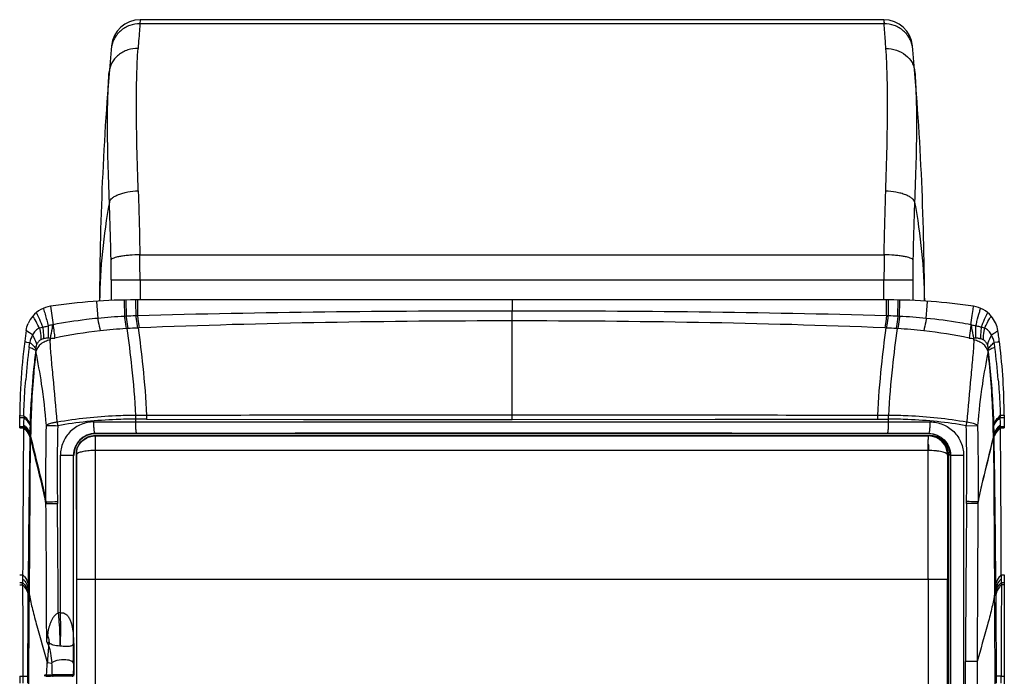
# Model space of a CAD drawing. Header units: millimetres. Extents: x 590 to 930, y -206 to 733.
# Tile 4 of 4: x 590 to 930, y 506 to 733. Entities that reach past the tile are written whole.
import ezdxf

# ---------------------------------------------------------------- set-up
doc = ezdxf.new("R2010")
doc.units = ezdxf.units.MM
doc.header["$LTSCALE"] = 30.734
doc.layers.get('0').update_dxf_attribs({"linetype": 'CONTINUOUS'})

msp = doc.modelspace()

# ---------------------------------------------------------------- linework, layer by layer
at = {"color": 9, "linetype": 'Continuous'}
for p, q in [((631.94, 732.89), (631.84, 731.5)), ((888.85, 731.5), (631.84, 731.5)), ((631.94, 732.89), (631.93, 732.74)), ((888.75, 732.89), (888.85, 731.5)), ((888.8, 732.27), (888.85, 731.5)), ((631.79, 651.62), (888.9, 651.62)), ((621.9, 642.98), (621.9, 635.84)), ((621.9, 642.98), (898.79, 642.98)), ((631.85, 642.98), (631.85, 636.03)), ((888.84, 636.03), (888.84, 642.98)), ((898.79, 642.98), (898.79, 635.84)), ((616.82, 635.5), (617.22, 629.65)), ((626.35, 635.92), (626.46, 630.34)), ((626.92, 635.93), (627.01, 630.37)), ((630.34, 636.03), (630.34, 635.19)), ((630.34, 635.19), (630.35, 630.5)), ((630.97, 636.03), (630.97, 635.22)), ((630.97, 635.22), (630.97, 630.52)), ((760.35, 636.02), (760.35, 632.19)), ((889.72, 635.22), (889.72, 636.03)), ((889.72, 633.35), (889.72, 635.22)), ((889.72, 630.52), (889.72, 633.35)), ((890.35, 634.5), (890.35, 636.03)), ((890.35, 630.5), (890.35, 634.5)), ((893.68, 630.37), (893.77, 635.93)), ((894.23, 630.34), (894.34, 635.92)), ((903.47, 629.65), (903.77, 634.01)), ((903.77, 634.01), (903.87, 635.5)), ((627.01, 630.37), (626.46, 630.34)), ((630.98, 630.52), (630.35, 630.5)), ((760.35, 628.76), (760.35, 632.19)), ((890.34, 630.5), (889.71, 630.52)), ((894.23, 630.34), (893.68, 630.37)), ((597.18, 626.29), (596.93, 626.75)), ((597.96, 627.29), (598.26, 626.6)), ((627.64, 626.15), (627.09, 626.12)), ((631.57, 626.34), (630.94, 626.31)), ((760.35, 594.74), (760.35, 628.76)), ((889.75, 626.31), (889.12, 626.34)), ((893.6, 626.12), (893.05, 626.15)), ((922.43, 626.6), (922.73, 627.29)), ((923.51, 626.29), (923.76, 626.74)), ((592.67, 621.44), (593.77, 621.29)), ((928.02, 621.44), (926.92, 621.3)), ((595.82, 618.51), (595.89, 618.18)), ((924.8, 618.18), (924.87, 618.5)), ((590.33, 596.02), (591.69, 596.01)), ((590.35, 595.43), (591.67, 595.43)), ((591.69, 596.01), (591.67, 595.43)), ((634.14, 596.11), (630.31, 596.1)), ((890.38, 596.1), (886.55, 596.11)), ((930.36, 596.02), (929, 596.03)), ((929, 596.03), (929.02, 595.43)), ((929.02, 595.43), (930.35, 595.43)), ((590.35, 592.33), (591.61, 592.33)), ((590.35, 591.95), (591.6, 591.95)), ((591.61, 592.33), (591.6, 591.95)), ((591.6, 591.95), (591.6, 591.75)), ((591.62, 592.84), (591.61, 592.33)), ((630.35, 593.87), (630.35, 594.82)), ((634.12, 594.8), (630.35, 594.82)), ((630.35, 593.91), (760.35, 593.91)), ((634.12, 594.8), (688.33, 594.74)), ((688.33, 594.74), (760.35, 594.73)), ((760.35, 594.74), (830.55, 594.76)), ((830.55, 594.76), (832.35, 594.76)), ((832.35, 594.76), (886.57, 594.81)), ((886.57, 594.81), (890.34, 594.82)), ((890.34, 594.82), (890.34, 593.87)), ((917.27, 592.56), (921.17, 592.67)), ((929.08, 592.33), (929.07, 592.84)), ((929.08, 592.33), (930.35, 592.33)), ((929.09, 591.95), (929.08, 592.33)), ((929.09, 591.95), (930.35, 591.95)), ((929.09, 591.76), (929.09, 591.95)), ((590.35, 591.76), (590.81, 591.76)), ((590.81, 591.76), (591.6, 591.76)), ((593.63, 533.99), (594.06, 588.79)), ((593.81, 589.83), (593.8, 589.25)), ((593.8, 589.25), (593.8, 588.81)), ((616.44, 589.77), (616.36, 589.86)), ((616.46, 589.19), (616.46, 589.04)), ((616.46, 406.02), (616.46, 589.04)), ((904.14, 589.04), (904.5, 589.19)), ((904.33, 589.86), (904.25, 589.77)), ((926.63, 588.79), (927.06, 533.99)), ((926.89, 589.25), (926.88, 589.83)), ((926.89, 588.81), (926.89, 589.25)), ((929.09, 591.76), (930.35, 591.76)), ((604.37, 527.87), (604.37, 582.35)), ((604.37, 582.35), (608.87, 582.35)), ((904.14, 583.98), (616.46, 583.98)), ((911.2, 582.5), (910.84, 582.34)), ((911.82, 582.35), (916.32, 582.35)), ((916.32, 582.35), (916.32, 229.77)), ((590.28, 541.04), (591.31, 541.04)), ((591.31, 541.04), (591.3, 539.63)), ((929.39, 539.63), (929.38, 541.04)), ((929.38, 541.04), (930.41, 541.04)), ((590.29, 538.31), (591.3, 538.31)), ((590.29, 537.57), (590.64, 537.57)), ((590.64, 537.57), (591.3, 537.57)), ((591.3, 539.63), (591.3, 538.31)), ((591.3, 537.56), (591.3, 538.31)), ((593.19, 537.86), (593.17, 536.44)), ((609.97, 539.55), (910.76, 539.55)), ((904.06, 539.69), (904.06, 416)), ((910.76, 405.45), (910.76, 539.55)), ((927.51, 537.86), (927.52, 536.44)), ((929.39, 538.31), (929.39, 539.63)), ((929.39, 538.31), (930.41, 538.31)), ((929.39, 538.31), (929.39, 537.56)), ((930.05, 537.57), (929.39, 537.57)), ((930.4, 537.57), (930.05, 537.57)), ((593.16, 535.08), (593.15, 534.33)), ((593.16, 535.09), (593.17, 536.44)), ((927.54, 534.34), (927.53, 535.08)), ((608.87, 517.32), (608.87, 517.48)), ((608.85, 516.4), (608.85, 516.53)), ((599.84, 510.66), (601.39, 510.49)), ((916.98, 478.26), (916.99, 511.04)), ((921.05, 511.02), (917, 511.04)), ((590.31, 506.02), (591.33, 506.02)), ((591.33, 506.02), (591.33, 503.58)), ((593, 505.95), (593, 503.54)), ((598.95, 505.99), (598.95, 506.39)), ((598.95, 506.39), (599.56, 506.39)), ((599.36, 506.39), (601.42, 506.4)), ((601.8, 505.99), (600.98, 505.99)), ((601.42, 506.4), (601.57, 506.41)), ((602.06, 506), (601.96, 506)), ((608.4, 505.99), (608.21, 506)), ((608.8, 506.39), (608.89, 506.39)), ((927.69, 503.54), (927.69, 505.99)), ((929.36, 503.58), (929.36, 506.02)), ((929.36, 506.02), (930.35, 506.02))]:
    msp.add_line(p, q, dxfattribs=at)
at = {"color": 7, "linetype": 'Continuous'}
for p, q in [((888.75, 732.89), (631.94, 732.89)), ((890.35, 636.02), (630.35, 636.02)), ((590.35, 591.76), (590.35, 596.16)), ((930.35, 596.16), (930.35, 591.76)), ((616.46, 589.19), (904.5, 589.19)), ((616.46, 589.04), (904.14, 589.04)), ((904.14, 589.04), (904.14, 587.77)), ((609.9, 583.82), (609.9, 505.89)), ((609.95, 583.91), (610.1, 584.43)), ((911.2, 405.45), (911.2, 582.5)), ((930.35, 541.04), (930.35, 491.97)), ((609.97, 406.03), (609.97, 539.55)), ((590.35, 506.02), (590.35, 503.58))]:
    msp.add_line(p, q, dxfattribs=at)
at = {"color": 6, "linetype": 'Continuous'}
for p, q in [((600.89, 633.84), (601.13, 632.25)), ((919.32, 630.61), (919.64, 632.77)), ((919.64, 632.77), (919.8, 633.84)), ((601.13, 632.25), (601.37, 630.61)), ((601.37, 630.61), (601.84, 627.46)), ((918.85, 627.46), (919.32, 630.61)), ((615.91, 593.86), (630.35, 593.87)), ((760.35, 593.91), (890.34, 593.91)), ((890.34, 593.87), (904.78, 593.86)), ((904.25, 589.77), (616.44, 589.77)), ((608.87, 517.48), (608.87, 582.35)), ((911.82, 582.35), (911.82, 229.77)), ((599.39, 566.26), (599.39, 565.65)), ((603.31, 566.31), (603.32, 565.7)), ((917.38, 565.7), (917.38, 566.31)), ((921.3, 565.65), (921.3, 566.26)), ((608.95, 517.32), (608.95, 506.39)), ((599.82, 510.34), (599.84, 510.66)), ((599.47, 505.99), (600.98, 505.99)), ((601.85, 506), (601.8, 505.99)), ((608.4, 505.99), (601.8, 505.99)), ((601.96, 506), (601.85, 506)), ((608.89, 506.39), (608.89, 505.99))]:
    msp.add_line(p, q, dxfattribs=at)
at = {"color": 7, "linetype": 'Continuous'}
for centre, radius, start, end in [((631.94, 722.89), 10, 90, 174.8141), ((888.75, 722.89), 10, 5.1859, 90.0001), ((1627.55, 632.53), 1009.7, 174.81412, 179.8241), ((-106.85, 632.53), 1009.7, 0.1759, 5.18588), ((602.41, 623.96), 9.99, 98.4487, 139.5116), ((630.35, 436.02), 200, 90, 98.4545), ((890.35, 436.02), 200, 81.5455, 90), ((918.28, 623.96), 9.99, 40.4884, 81.5513), ((790.37, 596.02), 200.02, 171.5438, 179.9612), ((730.23, 596.01), 200.12, 7.1248, 8.4335), ((730.23, 596.01), 200.12, 0.0421, 7.1246), ((904.14, 582.36), 6.67, 89.0658, 90.0005), ((904.5, 582.49), 6.7, 0.0968, 90.0134), ((616.44, 582.51), 6.67, 136.103, 137.0906), ((616.44, 582.49), 6.68, 164.6551, 167.6471), ((616.48, 582.48), 6.72, 162.9921, 164.6568)]:
    msp.add_arc(centre, radius, start, end, dxfattribs=at)
at = {"color": 9, "linetype": 'Continuous'}
for centre, radius, start, end in [((224.94, 642.98), 396.96, 0, 0.9971), ((-0.86, 642.98), 632.71, 0.00024, 0.78217), ((1513.28, 643.01), 624.44, 179.20989, 180.00219), ((1294.27, 642.99), 395.48, 179.001, 180.0018), ((637.25, 399.6), 231, 91.7126, 92.5406), ((882.26, 387.93), 242.71, 87.3034, 88.0913), ((637.3, 454.94), 171.48, 93.4128, 96.4242), ((642.28, 369.8), 256.76, 92.5319, 93.27), ((878.41, 369.8), 256.76, 86.73, 87.468), ((883.39, 454.94), 171.48, 83.5758, 86.5872), ((912.43, 590.15), 37.79, 72.9622, 74.6565), ((599.53, 649.84), 27.14, 272.6093, 276.1267), ((698.3, 627.08), 97.63, 182.5593, 182.8943), ((637.79, 451.11), 175.34, 96.4438, 101.6356), ((882.9, 451.11), 175.34, 78.3697, 83.5561), ((921.04, 647.95), 25.26, 263.6463, 267.4612), ((809.14, 627.71), 110.89, 357.1269, 357.422), ((831.3, 589.06), 239.72, 172.6796, 175.3635), ((591.69, 617.09), 4.46, 78.2365, 79.8987), ((591.41, 615.7), 5.88, 77.5901, 78.2745), ((689.35, 589.06), 239.75, 4.6367, 7.32), ((929.25, 615.86), 5.71, 101.7202, 102.4245), ((929, 617.09), 4.46, 100.0958, 101.758), ((1072.48, 584.06), 480.94, 178.6451, 178.9531), ((677.99, 596.72), 47.68, 180.7421, 182.288), ((679.53, 594.76), 45.41, 178.2954, 179.9348), ((843.71, 596.69), 46.67, 357.6958, 359.2756), ((448.21, 584.06), 480.94, 1.0469, 1.3549), ((808.12, 587.23), 214.33, 178.578, 179.3046), ((623.72, 592.07), 29.86, 177.8914, 179.0925), ((639.85, 598.7), 36.94, 187.7089, 189.5575), ((880.86, 598.72), 36.93, 350.4108, 352.2613), ((896.64, 592.06), 30.19, 0.9148, 2.1044), ((712.57, 587.23), 214.32, 0.6954, 1.422), ((12916.21, 494.92), 12324.99, 179.549815, 179.785579), ((7745.29, 477.48), 7152.36, 179.109776, 179.516345), ((904.14, 582.33), 6.7, 0.0394, 89.0636), ((-6230.43, 477.47), 7158.19, 0.483367, 0.889604), ((-12014.71, 491.35), 12944.18, 0.219961, 0.444447), ((-9134.78, 491.47), 9734.43, 0.155281, 0.436643), ((-5638.92, 497.54), 6242.6, 0.277968, 0.625657), ((8403.07, 485.8), 7486.12, 179.388451, 179.806849), ((11400.79, 486.86), 10479.77, 179.5692, 179.867906), ((604.84, 514.67), 13.21, 92.0512, 95.3183), ((624.45, 518.28), 15.7, 178.0446, 181.2012), ((624.28, 518.28), 15.53, 181.2023, 184.3815), ((624.65, 518.27), 15.9, 174.9143, 178.0438), ((607.67, 517.49), 1.2, 340.5989, 347.2255), ((2055.44, 505.13), 1446.63, 179.78954, 179.94979), ((8064.78, 489.5), 7143.76, 179.8274, 180.090057), ((605.29, 298.17), 208.29, 89.7265, 90.139), ((605.73, 381.78), 124.67, 89.146, 89.7464)]:
    msp.add_arc(centre, radius, start, end, dxfattribs=at)
at = {"color": 6, "linetype": 'Continuous'}
for centre, radius, start, end in [((846.14, 513.46), 237.31, 179.0703, 179.261), ((1114.92, 477.76), 516.13, 175.6909, 176.346), ((605.1, 176.12), 329.91, 90.0479, 90.2599), ((605.13, 150.69), 355.33, 89.8475, 90.0494), ((607.38, 467.71), 38.31, 88.9835, 89.2161), ((607.74, 487.78), 18.23, 88.5154, 89.0057)]:
    msp.add_arc(centre, radius, start, end, dxfattribs=at)
for centre, major_axis, ratio, start_param, end_param in [((616.45, 582.27), (5.3, -5.3), 0.999924, 8.639418, 10.210138), ((904.24, 582.27), (-5.3, -5.3), 0.999924, 8.639418, 10.210138), ((604.55, 505.99), (1.75, 0), 0.008727, 6.311761, 9.396203)]:
    msp.add_ellipse(centre, major_axis=major_axis, ratio=ratio, start_param=start_param, end_param=end_param, dxfattribs=at)
at = {"color": 9, "linetype": 'Continuous'}
for points, knots in [([(631.84, 731.5), (630.65, 731.5), (628.81, 731.19), (626.58, 730.14), (625.03, 729.02), (623.75, 727.62), (622.47, 725.57), (621.98, 723.82), (621.88, 722.67)], [0, 0, 0, 0, 0.24432, 0.373976, 0.505174, 0.635538, 0.762907, 1, 1, 1, 1]), ([(631.84, 731.5), (631.79, 730.96), (631.56, 728.1), (631.35, 725.25), (631.17, 722.93)], [0, 0, 0, 0, 0.188376, 1, 1, 1, 1]), ([(898.81, 722.67), (898.71, 723.82), (898.22, 725.57), (896.94, 727.62), (895.66, 729.02), (894.11, 730.14), (891.88, 731.19), (890.04, 731.5), (888.85, 731.5)], [0, 0, 0, 0, 0.237096, 0.364465, 0.49483, 0.626028, 0.755684, 1, 1, 1, 1]), ([(889.51, 722.93), (889.45, 723.82), (889.23, 726.67), (889.01, 729.53), (888.85, 731.5)], [0, 0, 0, 0, 0.310652, 1, 1, 1, 1]), ([(631.17, 722.93), (629.98, 722.95), (628.15, 722.69), (625.9, 721.74), (624.34, 720.73), (623.04, 719.45), (621.78, 717.57), (621.3, 715.94), (621.21, 714.88)], [0, 0, 0, 0, 0.254107, 0.387035, 0.519499, 0.648769, 0.772951, 1, 1, 1, 1]), ([(631.23, 673.73), (631.06, 678.75), (630.77, 688.26), (630.57, 701.61), (630.66, 712.99), (630.95, 719.87), (631.17, 722.93)], [0, 0, 0, 0, 0.306156, 0.579966, 0.813472, 1, 1, 1, 1]), ([(889.46, 673.74), (889.64, 678.76), (889.92, 688.27), (890.12, 701.61), (890.03, 712.99), (889.74, 719.88), (889.51, 722.93)], [0, 0, 0, 0, 0.30616, 0.579971, 0.813475, 1, 1, 1, 1]), ([(889.51, 722.93), (890.75, 722.95), (893.2, 722.59), (896.42, 720.88), (898.35, 718.62), (899.23, 716.53), (899.44, 715.43), (899.48, 714.88)], [0, 0, 0, 0, 0.263477, 0.518581, 0.762579, 0.881884, 1, 1, 1, 1]), ([(621.27, 669.8), (621.09, 674.39), (620.79, 683.09), (620.59, 695.31), (620.68, 705.75), (620.98, 712.07), (621.21, 714.88)], [0, 0, 0, 0, 0.305525, 0.579067, 0.812749, 1, 1, 1, 1]), ([(899.48, 714.88), (899.71, 712.07), (900.01, 705.75), (900.1, 695.31), (899.9, 683.09), (899.6, 674.39), (899.42, 669.8)], [0, 0, 0, 0, 0.187253, 0.420935, 0.694476, 1, 1, 1, 1]), ([(621.27, 669.8), (621.39, 670.37), (622.08, 671.18), (623.27, 671.95), (624.51, 672.53), (625.98, 673), (628.23, 673.51), (630.02, 673.7), (631.23, 673.73)], [0, 0, 0, 0, 0.155647, 0.260044, 0.382733, 0.521734, 0.673748, 1, 1, 1, 1]), ([(631.23, 673.73), (631.29, 671.94), (631.54, 664.57), (631.71, 657.2), (631.79, 651.62)], [0, 0, 0, 0, 0.243122, 1, 1, 1, 1]), ([(888.9, 651.62), (888.93, 653.51), (889.06, 660.88), (889.27, 668.25), (889.46, 673.74)], [0, 0, 0, 0, 0.256036, 1, 1, 1, 1]), ([(889.46, 673.74), (890.64, 673.7), (892.4, 673.52), (894.65, 673.02), (896.18, 672.53), (897.47, 671.92), (898.65, 671.14), (899.3, 670.34), (899.42, 669.8)], [0, 0, 0, 0, 0.315818, 0.472611, 0.618222, 0.745652, 0.851511, 1, 1, 1, 1]), ([(621.27, 669.8), (620.23, 664.15), (618.62, 652.79), (617.96, 641.34), (617.87, 635.63)], [0, 0, 0, 0, 0.501777, 1, 1, 1, 1]), ([(621.84, 649.89), (621.81, 651.59), (621.68, 658.23), (621.47, 664.86), (621.27, 669.8)], [0, 0, 0, 0, 0.256068, 1, 1, 1, 1]), ([(899.42, 669.8), (899.35, 668.19), (899.11, 661.55), (898.94, 654.91), (898.85, 649.89)], [0, 0, 0, 0, 0.243094, 1, 1, 1, 1]), ([(899.42, 669.8), (900.46, 664.15), (902.07, 652.79), (902.73, 641.34), (902.82, 635.63)], [0, 0, 0, 0, 0.501774, 1, 1, 1, 1]), ([(631.79, 651.62), (630.63, 651.6), (628.9, 651.52), (626.66, 651.3), (625.15, 651.08), (623.87, 650.83), (622.89, 650.55), (622.23, 650.26), (621.91, 650.02), (621.84, 649.89)], [0, 0, 0, 0, 0.340346, 0.507066, 0.659134, 0.787796, 0.888046, 0.95748, 1, 1, 1, 1]), ([(898.85, 649.89), (898.78, 650.02), (898.46, 650.26), (897.8, 650.55), (896.82, 650.83), (895.54, 651.08), (894.03, 651.3), (891.79, 651.52), (890.06, 651.6), (888.9, 651.62)], [0, 0, 0, 0, 0.04252, 0.111954, 0.212202, 0.340862, 0.492929, 0.659649, 1, 1, 1, 1]), ([(598.45, 633.08), (598.48, 633.02), (598.6, 632.66), (598.71, 632.3), (598.79, 632.01)], [0, 0, 0, 0, 0.177819, 1, 1, 1, 1]), ([(921.9, 632.01), (921.93, 632.12), (922.04, 632.48), (922.15, 632.84), (922.24, 633.08)], [0, 0, 0, 0, 0.321292, 1, 1, 1, 1]), ([(596.93, 626.75), (596.48, 627.55), (595.89, 628.62), (595.18, 629.84), (594.91, 630.26), (594.79, 630.41)], [0, 0, 0, 0, 0.649545, 0.863387, 1, 1, 1, 1]), ([(596.03, 631.59), (596.14, 631.41), (596.39, 630.9), (597.05, 629.48), (597.57, 628.23), (597.96, 627.29)], [0, 0, 0, 0, 0.140004, 0.356558, 1, 1, 1, 1]), ([(598.79, 632.01), (598.88, 631.7), (599.35, 630.05), (599.78, 628.39), (600.13, 627.04)], [0, 0, 0, 0, 0.186433, 1, 1, 1, 1]), ([(617.22, 629.65), (615.93, 629.52), (610.79, 628.95), (605.67, 628.16), (601.85, 627.45)], [0, 0, 0, 0, 0.249479, 1, 1, 1, 1]), ([(617.22, 629.65), (617.29, 629.26), (617.58, 627.82), (617.88, 626.39), (618.11, 625.34)], [0, 0, 0, 0, 0.27131, 1, 1, 1, 1]), ([(626.46, 630.34), (626.52, 629.96), (626.71, 628.55), (626.93, 627.14), (627.09, 626.12)], [0, 0, 0, 0, 0.27226, 1, 1, 1, 1]), ([(627.01, 630.37), (627.06, 629.98), (627.26, 628.58), (627.47, 627.17), (627.64, 626.15)], [0, 0, 0, 0, 0.272307, 1, 1, 1, 1]), ([(630.35, 630.5), (630.4, 630.12), (630.58, 628.72), (630.78, 627.33), (630.94, 626.31)], [0, 0, 0, 0, 0.272869, 1, 1, 1, 1]), ([(760.35, 632.19), (738.78, 632.19), (695.65, 631.95), (652.53, 631.16), (630.98, 630.52)], [0, 0, 0, 0, 0.500002, 1, 1, 1, 1]), ([(630.98, 630.52), (631.03, 630.14), (631.21, 628.74), (631.41, 627.35), (631.57, 626.34)], [0, 0, 0, 0, 0.272932, 1, 1, 1, 1]), ([(889.71, 630.52), (868.16, 631.16), (825.04, 631.95), (781.91, 632.19), (760.35, 632.19)], [0, 0, 0, 0, 0.499998, 1, 1, 1, 1]), ([(889.71, 630.52), (889.66, 630.14), (889.48, 628.74), (889.28, 627.35), (889.12, 626.34)], [0, 0, 0, 0, 0.272932, 1, 1, 1, 1]), ([(889.75, 626.31), (889.8, 626.63), (890.01, 628.02), (890.2, 629.42), (890.34, 630.5)], [0, 0, 0, 0, 0.22641, 1, 1, 1, 1]), ([(893.68, 630.37), (893.63, 629.98), (893.43, 628.58), (893.22, 627.17), (893.05, 626.15)], [0, 0, 0, 0, 0.272307, 1, 1, 1, 1]), ([(894.23, 630.34), (894.18, 629.96), (893.98, 628.55), (893.76, 627.14), (893.6, 626.12)], [0, 0, 0, 0, 0.272261, 1, 1, 1, 1]), ([(903.47, 629.65), (903.4, 629.26), (903.11, 627.82), (902.81, 626.39), (902.58, 625.34)], [0, 0, 0, 0, 0.27132, 1, 1, 1, 1]), ([(918.84, 627.45), (917.57, 627.69), (912.47, 628.58), (907.33, 629.26), (903.47, 629.65)], [0, 0, 0, 0, 0.250428, 1, 1, 1, 1]), ([(920.56, 627.04), (920.69, 627.56), (921.13, 629.21), (921.56, 630.87), (921.9, 632.01)], [0, 0, 0, 0, 0.309559, 1, 1, 1, 1]), ([(922.73, 627.29), (923.12, 628.23), (923.64, 629.48), (924.3, 630.9), (924.55, 631.41), (924.67, 631.59)], [0, 0, 0, 0, 0.643444, 0.859997, 1, 1, 1, 1]), ([(923.76, 626.74), (924.21, 627.55), (924.8, 628.62), (925.51, 629.84), (925.78, 630.26), (925.9, 630.41)], [0, 0, 0, 0, 0.649547, 0.863388, 1, 1, 1, 1]), ([(597.18, 626.29), (596.66, 626.06), (595.67, 625.41), (594.97, 624.47), (594.69, 623.95)], [0, 0, 0, 0, 0.489845, 1, 1, 1, 1]), ([(598.26, 626.6), (598.16, 626.57), (597.8, 626.47), (597.45, 626.37), (597.18, 626.29)], [0, 0, 0, 0, 0.26062, 1, 1, 1, 1]), ([(597.18, 626.29), (597.25, 625.93), (597.48, 624.59), (597.61, 623.23), (597.63, 622.23)], [0, 0, 0, 0, 0.264788, 1, 1, 1, 1]), ([(598.26, 626.6), (598.4, 626.64), (599.03, 626.8), (599.65, 626.95), (600.13, 627.04)], [0, 0, 0, 0, 0.239626, 1, 1, 1, 1]), ([(598.26, 626.6), (598.3, 626.24), (598.45, 624.9), (598.51, 623.55), (598.5, 622.56)], [0, 0, 0, 0, 0.265502, 1, 1, 1, 1]), ([(600.13, 627.04), (600.14, 626.67), (600.17, 625.26), (600.15, 623.85), (600.09, 622.82)], [0, 0, 0, 0, 0.26719, 1, 1, 1, 1]), ([(601.66, 627.43), (601.59, 627.01), (601.35, 625.43), (601.04, 623.86), (600.77, 622.72)], [0, 0, 0, 0, 0.266982, 1, 1, 1, 1]), ([(627.32, 626.13), (627.9, 621.73), (629.17, 611.75), (630.01, 601.72), (630.31, 596.1)], [0, 0, 0, 0, 0.44136, 1, 1, 1, 1]), ([(631.23, 626.33), (631.79, 621.91), (633.03, 611.86), (633.85, 601.77), (634.14, 596.11)], [0, 0, 0, 0, 0.440177, 1, 1, 1, 1]), ([(760.35, 628.76), (738.86, 628.76), (695.93, 628.41), (653, 627.25), (631.57, 626.34)], [0, 0, 0, 0, 0.500459, 1, 1, 1, 1]), ([(889.12, 626.34), (867.69, 627.25), (824.77, 628.41), (781.83, 628.76), (760.35, 628.76)], [0, 0, 0, 0, 0.499541, 1, 1, 1, 1]), ([(889.46, 626.33), (888.9, 621.91), (887.66, 611.86), (886.84, 601.77), (886.55, 596.11)], [0, 0, 0, 0, 0.440177, 1, 1, 1, 1]), ([(893.38, 626.13), (892.79, 621.73), (891.52, 611.75), (890.68, 601.72), (890.38, 596.1)], [0, 0, 0, 0, 0.44136, 1, 1, 1, 1]), ([(919.92, 622.72), (919.84, 623.08), (919.48, 624.64), (919.21, 626.22), (919.03, 627.43)], [0, 0, 0, 0, 0.232121, 1, 1, 1, 1]), ([(920.6, 622.82), (920.58, 623.15), (920.52, 624.55), (920.53, 625.96), (920.56, 627.04)], [0, 0, 0, 0, 0.232048, 1, 1, 1, 1]), ([(922.43, 626.6), (922.29, 626.64), (921.66, 626.8), (921.04, 626.95), (920.56, 627.04)], [0, 0, 0, 0, 0.239601, 1, 1, 1, 1]), ([(922.43, 626.6), (922.39, 626.24), (922.24, 624.9), (922.18, 623.55), (922.19, 622.56)], [0, 0, 0, 0, 0.265488, 1, 1, 1, 1]), ([(923.51, 626.29), (923.44, 625.93), (923.21, 624.59), (923.08, 623.23), (923.07, 622.23)], [0, 0, 0, 0, 0.264867, 1, 1, 1, 1]), ([(926, 623.95), (925.72, 624.47), (925.02, 625.41), (924.03, 626.06), (923.51, 626.29)], [0, 0, 0, 0, 0.510151, 1, 1, 1, 1]), ([(594.69, 623.95), (594.25, 624.24), (593.57, 624.69), (592.89, 625.15), (592.63, 625.29)], [0, 0, 0, 0, 0.635918, 1, 1, 1, 1]), ([(594.69, 623.95), (594.85, 623.66), (595.43, 622.57), (595.89, 621.41), (596.12, 620.53)], [0, 0, 0, 0, 0.269255, 1, 1, 1, 1]), ([(600.09, 622.82), (599.95, 622.81), (599.42, 622.77), (598.89, 622.67), (598.5, 622.56)], [0, 0, 0, 0, 0.25673, 1, 1, 1, 1]), ([(922.19, 622.56), (922.06, 622.6), (921.54, 622.73), (921, 622.8), (920.6, 622.82)], [0, 0, 0, 0, 0.243357, 1, 1, 1, 1]), ([(926, 623.95), (925.84, 623.66), (925.26, 622.57), (924.8, 621.41), (924.57, 620.53)], [0, 0, 0, 0, 0.269406, 1, 1, 1, 1]), ([(926, 623.95), (926.44, 624.24), (927.12, 624.7), (927.81, 625.15), (928.07, 625.29)], [0, 0, 0, 0, 0.63689, 1, 1, 1, 1]), ([(592.23, 621.5), (592.25, 621.5), (592.33, 621.49), (592.41, 621.48), (592.47, 621.48)], [0, 0, 0, 0, 0.219357, 1, 1, 1, 1]), ([(595.82, 618.51), (595.53, 618.71), (594.78, 619.11), (594, 619.43), (593.54, 619.6)], [0, 0, 0, 0, 0.421374, 1, 1, 1, 1]), ([(593.77, 621.29), (594.01, 621.14), (594.45, 620.81), (594.99, 620.23), (595.45, 619.65), (595.71, 619.27), (595.82, 619.08)], [0, 0, 0, 0, 0.276465, 0.541731, 0.785276, 1, 1, 1, 1]), ([(596.12, 620.53), (595.98, 620.19), (595.88, 619.69), (595.83, 619.2), (595.82, 619.08)], [0, 0, 0, 0, 0.755861, 1, 1, 1, 1]), ([(600.79, 622.15), (600.22, 622.06), (599.09, 621.72), (597.17, 620.62), (596.15, 619.19), (595.89, 618.18)], [0, 0, 0, 0, 0.26473, 0.52939, 1, 1, 1, 1]), ([(597.63, 622.23), (597.29, 622.08), (596.67, 621.59), (596.27, 620.91), (596.12, 620.53)], [0, 0, 0, 0, 0.474299, 1, 1, 1, 1]), ([(603.24, 593.74), (602.82, 598.94), (602.12, 606.41), (601.22, 615.87), (600.89, 620.15), (600.79, 622.15)], [0, 0, 0, 0, 0.548366, 0.78926, 1, 1, 1, 1]), ([(919.9, 622.15), (919.8, 620.15), (919.47, 615.87), (918.56, 606.41), (917.86, 598.94), (917.45, 593.74)], [0, 0, 0, 0, 0.210735, 0.451618, 1, 1, 1, 1]), ([(924.8, 618.18), (924.55, 619.19), (923.52, 620.62), (921.6, 621.72), (920.47, 622.06), (919.9, 622.15)], [0, 0, 0, 0, 0.470629, 0.735281, 1, 1, 1, 1]), ([(924.57, 620.53), (924.42, 620.91), (924.02, 621.59), (923.4, 622.08), (923.07, 622.23)], [0, 0, 0, 0, 0.525695, 1, 1, 1, 1]), ([(924.87, 619.06), (924.86, 619.18), (924.82, 619.68), (924.72, 620.18), (924.57, 620.53)], [0, 0, 0, 0, 0.243853, 1, 1, 1, 1]), ([(924.87, 619.06), (925.1, 619.45), (925.74, 620.25), (926.49, 620.95), (926.92, 621.3)], [0, 0, 0, 0, 0.451161, 1, 1, 1, 1]), ([(927.16, 619.6), (926.7, 619.43), (925.91, 619.11), (925.16, 618.71), (924.87, 618.5)], [0, 0, 0, 0, 0.578629, 1, 1, 1, 1]), ([(924.87, 618.5), (924.87, 618.55), (924.87, 618.74), (924.87, 618.92), (924.87, 619.06)], [0, 0, 0, 0, 0.264069, 1, 1, 1, 1]), ([(928.46, 621.5), (928.44, 621.5), (928.36, 621.49), (928.28, 621.48), (928.22, 621.48)], [0, 0, 0, 0, 0.219279, 1, 1, 1, 1]), ([(595.82, 618.5), (595.56, 616.37), (594.61, 607.96), (594.05, 599.49), (593.88, 593.17)], [0, 0, 0, 0, 0.253498, 1, 1, 1, 1]), ([(595.89, 618.18), (595.6, 615.71), (594.6, 605.94), (594.12, 596.12), (594.06, 588.79)], [0, 0, 0, 0, 0.253414, 1, 1, 1, 1]), ([(599.52, 592.67), (599.14, 597.45), (598.15, 606), (596.63, 614.46), (595.89, 618.18)], [0, 0, 0, 0, 0.557744, 1, 1, 1, 1]), ([(924.8, 618.18), (924.06, 614.45), (922.55, 605.99), (921.56, 597.44), (921.17, 592.67)], [0, 0, 0, 0, 0.442406, 1, 1, 1, 1]), ([(926.63, 588.79), (926.61, 591.2), (926.4, 601.02), (925.66, 610.82), (924.8, 618.18)], [0, 0, 0, 0, 0.245478, 1, 1, 1, 1]), ([(926.81, 593.17), (926.75, 595.26), (926.41, 603.72), (925.66, 612.17), (924.87, 618.5)], [0, 0, 0, 0, 0.245859, 1, 1, 1, 1]), ([(591.69, 596.01), (591.72, 597.04), (591.86, 601.18), (592.11, 605.32), (592.37, 608.44)], [0, 0, 0, 0, 0.246883, 1, 1, 1, 1]), ([(928.32, 608.44), (928.41, 607.39), (928.72, 603.26), (928.92, 599.12), (929, 596.02)], [0, 0, 0, 0, 0.252909, 1, 1, 1, 1]), ([(591.67, 595.43), (591.93, 595.2), (592.82, 594.38), (593.56, 593.36), (593.86, 592.55)], [0, 0, 0, 0, 0.282674, 1, 1, 1, 1]), ([(593.88, 593.17), (593.78, 593.42), (593.26, 594.51), (592.4, 595.41), (591.69, 596.01)], [0, 0, 0, 0, 0.221077, 1, 1, 1, 1]), ([(630.31, 596.1), (628.04, 596.1), (618.98, 595.89), (609.93, 594.91), (603.24, 593.74)], [0, 0, 0, 0, 0.250328, 1, 1, 1, 1]), ([(760.35, 596.17), (749.81, 596.17), (707.74, 596.17), (665.67, 596.14), (634.14, 596.09)], [0, 0, 0, 0, 0.250395, 1, 1, 1, 1]), ([(886.55, 596.09), (876.06, 596.11), (833.99, 596.16), (791.92, 596.17), (760.35, 596.17)], [0, 0, 0, 0, 0.249439, 1, 1, 1, 1]), ([(917.45, 593.74), (910.76, 594.91), (901.71, 595.89), (892.65, 596.1), (890.38, 596.1)], [0, 0, 0, 0, 0.749672, 1, 1, 1, 1]), ([(926.81, 593.17), (926.91, 593.42), (927.43, 594.52), (928.28, 595.42), (929, 596.03)], [0, 0, 0, 0, 0.221481, 1, 1, 1, 1]), ([(926.83, 592.55), (926.92, 592.8), (927.44, 593.9), (928.3, 594.81), (929.02, 595.43)], [0, 0, 0, 0, 0.221604, 1, 1, 1, 1]), ([(591.6, 591.95), (591.87, 591.71), (592.78, 590.81), (593.51, 589.69), (593.8, 588.81)], [0, 0, 0, 0, 0.279731, 1, 1, 1, 1]), ([(591.61, 592.33), (591.88, 592.1), (592.78, 591.21), (593.52, 590.12), (593.8, 589.25)], [0, 0, 0, 0, 0.281041, 1, 1, 1, 1]), ([(591.62, 592.84), (591.88, 592.61), (592.78, 591.75), (593.52, 590.68), (593.81, 589.83)], [0, 0, 0, 0, 0.281319, 1, 1, 1, 1]), ([(599.37, 566.26), (599.35, 568.46), (599.33, 577.26), (599.39, 586.07), (599.52, 592.67)], [0, 0, 0, 0, 0.249727, 1, 1, 1, 1]), ([(603.24, 593.74), (603.03, 593.74), (602.63, 593.67), (602.04, 593.55), (601.48, 593.45), (600.63, 593.22), (599.94, 592.98), (599.52, 592.67)], [0, 0, 0, 0, 0.159447, 0.313954, 0.459913, 0.595907, 1, 1, 1, 1]), ([(599.52, 592.67), (599.72, 592.66), (601.02, 592.63), (602.32, 592.59), (603.42, 592.56)], [0, 0, 0, 0, 0.15752, 1, 1, 1, 1]), ([(630.35, 594.82), (628.09, 594.82), (619.08, 594.64), (610.08, 593.7), (603.42, 592.56)], [0, 0, 0, 0, 0.250298, 1, 1, 1, 1]), ([(615.91, 593.86), (614.42, 593.85), (611.39, 593.27), (607.56, 590.71), (604.97, 586.89), (604.38, 583.85), (604.37, 582.35)], [0, 0, 0, 0, 0.24928, 0.498905, 0.749179, 1, 1, 1, 1]), ([(616.36, 589.86), (616.32, 589.86), (616.24, 589.96), (616.17, 590.18), (616.09, 590.55), (615.99, 591.29), (615.91, 592.41), (615.89, 593.36), (615.89, 593.86)], [0, 0, 0, 0, 0.026498, 0.082096, 0.173831, 0.300349, 0.633334, 1, 1, 1, 1]), ([(917.27, 592.56), (910.61, 593.7), (901.61, 594.64), (892.6, 594.82), (890.34, 594.82)], [0, 0, 0, 0, 0.749702, 1, 1, 1, 1]), ([(904.33, 589.86), (904.37, 589.86), (904.45, 589.96), (904.52, 590.18), (904.6, 590.55), (904.7, 591.29), (904.78, 592.41), (904.8, 593.36), (904.8, 593.86)], [0, 0, 0, 0, 0.026498, 0.082099, 0.173834, 0.30035, 0.633336, 1, 1, 1, 1]), ([(904.78, 593.86), (906.27, 593.84), (909.3, 593.28), (913.13, 590.71), (915.73, 586.89), (916.31, 583.85), (916.32, 582.35)], [0, 0, 0, 0, 0.249272, 0.498947, 0.749167, 1, 1, 1, 1]), ([(921.17, 592.67), (921, 592.81), (920.52, 593.05), (919.29, 593.47), (918.22, 593.66), (917.45, 593.74)], [0, 0, 0, 0, 0.172397, 0.405336, 1, 1, 1, 1]), ([(921.17, 592.67), (921.21, 590.47), (921.35, 581.66), (921.36, 572.86), (921.32, 566.26)], [0, 0, 0, 0, 0.25027, 1, 1, 1, 1]), ([(929.07, 592.84), (928.81, 592.61), (927.91, 591.75), (927.17, 590.68), (926.88, 589.83)], [0, 0, 0, 0, 0.281313, 1, 1, 1, 1]), ([(929.08, 592.33), (928.81, 592.1), (927.91, 591.21), (927.17, 590.12), (926.89, 589.25)], [0, 0, 0, 0, 0.281025, 1, 1, 1, 1]), ([(926.89, 588.81), (926.98, 589.09), (927.48, 590.28), (928.35, 591.28), (929.09, 591.95)], [0, 0, 0, 0, 0.224724, 1, 1, 1, 1]), ([(591.6, 591.76), (591.87, 591.51), (592.78, 590.61), (593.51, 589.49), (593.79, 588.61)], [0, 0, 0, 0, 0.279796, 1, 1, 1, 1]), ([(594.06, 588.79), (594.86, 585.43), (596.77, 577.95), (598.51, 570.43), (599.37, 566.26)], [0, 0, 0, 0, 0.448057, 1, 1, 1, 1]), ([(616.36, 589.86), (614.45, 589.85), (610.47, 588.25), (608.87, 584.26), (608.87, 582.35)], [0, 0, 0, 0, 0.498493, 1, 1, 1, 1]), ([(610.1, 584.43), (610.32, 585.1), (610.97, 586.36), (612.47, 587.85), (614.36, 588.82), (615.77, 589.04), (616.46, 589.04)], [0, 0, 0, 0, 0.250049, 0.499987, 0.749961, 1, 1, 1, 1]), ([(760.35, 589.93), (749.53, 589.93), (706.34, 589.93), (663.14, 589.9), (630.77, 589.87)], [0, 0, 0, 0, 0.250431, 1, 1, 1, 1]), ([(889.93, 589.87), (879.15, 589.88), (835.96, 589.92), (792.77, 589.93), (760.35, 589.93)], [0, 0, 0, 0, 0.249394, 1, 1, 1, 1]), ([(904.14, 587.77), (904.16, 587.95), (904.2, 588.2), (904.23, 588.51), (904.24, 588.69), (904.24, 588.83), (904.25, 588.94), (904.24, 589), (904.25, 589.03), (904.25, 589.04)], [0, 0, 0, 0, 0.425455, 0.596505, 0.738149, 0.849849, 0.930993, 0.98113, 1, 1, 1, 1]), ([(904.33, 589.86), (905.3, 589.86), (907.26, 589.47), (909.75, 587.8), (911.43, 585.31), (911.82, 583.33), (911.82, 582.35)], [0, 0, 0, 0, 0.248437, 0.497556, 0.748146, 1, 1, 1, 1]), ([(926.63, 588.79), (925.83, 585.43), (923.92, 577.95), (922.18, 570.43), (921.32, 566.26)], [0, 0, 0, 0, 0.448057, 1, 1, 1, 1]), ([(926.9, 588.61), (926.99, 588.88), (927.49, 590.08), (928.35, 591.08), (929.09, 591.76)], [0, 0, 0, 0, 0.224675, 1, 1, 1, 1]), ([(599.37, 565.65), (598.51, 569.83), (596.77, 577.35), (594.85, 584.83), (594.05, 588.2)], [0, 0, 0, 0, 0.551966, 1, 1, 1, 1]), ([(904.14, 586.14), (904.14, 586.29), (904.14, 586.84), (904.14, 587.38), (904.14, 587.77)], [0, 0, 0, 0, 0.280211, 1, 1, 1, 1]), ([(904.14, 586.14), (904.19, 585.98), (904.26, 585.63), (904.26, 585.1), (904.21, 584.55), (904.17, 584.17), (904.14, 583.98)], [0, 0, 0, 0, 0.235419, 0.480989, 0.736781, 1, 1, 1, 1]), ([(921.32, 565.65), (922.18, 569.83), (923.92, 577.35), (925.84, 584.83), (926.64, 588.2)], [0, 0, 0, 0, 0.551966, 1, 1, 1, 1]), ([(616.46, 583.98), (615.73, 583.98), (614.35, 583.93), (612.69, 583.72), (611.55, 583.46), (610.87, 583.26), (610.34, 583.02), (610.06, 582.83), (609.95, 582.73)], [0, 0, 0, 0, 0.326086, 0.618633, 0.743149, 0.849134, 0.934984, 1, 1, 1, 1]), ([(904.06, 539.69), (904.06, 543.41), (904.06, 558.18), (904.1, 572.94), (904.14, 583.98)], [0, 0, 0, 0, 0.251968, 1, 1, 1, 1]), ([(910.84, 582.34), (910.83, 582.45), (910.68, 582.72), (910.25, 583.01), (909.62, 583.28), (908.79, 583.51), (907.79, 583.71), (906.22, 583.92), (904.99, 583.98), (904.14, 583.98)], [0, 0, 0, 0, 0.048988, 0.118837, 0.214989, 0.336874, 0.481361, 0.643802, 1, 1, 1, 1]), ([(910.84, 582.34), (910.83, 578.81), (910.78, 564.55), (910.76, 550.29), (910.76, 539.55)], [0, 0, 0, 0, 0.247259, 1, 1, 1, 1]), ([(599.37, 566.26), (599.56, 566.27), (600.88, 566.28), (602.19, 566.3), (603.31, 566.31)], [0, 0, 0, 0, 0.149547, 1, 1, 1, 1]), ([(599.37, 565.65), (599.56, 565.65), (600.88, 565.67), (602.2, 565.69), (603.32, 565.7)], [0, 0, 0, 0, 0.14784, 1, 1, 1, 1]), ([(921.32, 566.26), (921.13, 566.27), (919.81, 566.28), (918.5, 566.3), (917.38, 566.31)], [0, 0, 0, 0, 0.149524, 1, 1, 1, 1]), ([(921.32, 565.65), (921.13, 565.65), (919.81, 565.67), (918.5, 565.69), (917.38, 565.7)], [0, 0, 0, 0, 0.147505, 1, 1, 1, 1]), ([(591.31, 541.04), (591.56, 540.8), (592.4, 539.89), (593.03, 538.74), (593.18, 537.86)], [0, 0, 0, 0, 0.281446, 1, 1, 1, 1]), ([(929.38, 541.04), (929.13, 540.8), (928.29, 539.89), (927.66, 538.74), (927.51, 537.86)], [0, 0, 0, 0, 0.281459, 1, 1, 1, 1]), ([(591.3, 539.63), (591.55, 539.38), (592.39, 538.47), (593.02, 537.32), (593.17, 536.44)], [0, 0, 0, 0, 0.281642, 1, 1, 1, 1]), ([(591.3, 538.31), (591.55, 538.06), (592.39, 537.14), (593.01, 535.97), (593.16, 535.08)], [0, 0, 0, 0, 0.281213, 1, 1, 1, 1]), ([(591.3, 537.56), (591.55, 537.32), (592.38, 536.39), (593, 535.22), (593.15, 534.33)], [0, 0, 0, 0, 0.281179, 1, 1, 1, 1]), ([(591.3, 537.56), (591.3, 535), (591.33, 524.49), (591.33, 513.97), (591.33, 506.02)], [0, 0, 0, 0, 0.243423, 1, 1, 1, 1]), ([(929.39, 539.63), (929.14, 539.38), (928.3, 538.47), (927.68, 537.32), (927.52, 536.44)], [0, 0, 0, 0, 0.281673, 1, 1, 1, 1]), ([(927.53, 535.08), (927.58, 535.36), (927.92, 536.58), (928.7, 537.63), (929.39, 538.31)], [0, 0, 0, 0, 0.226367, 1, 1, 1, 1]), ([(929.39, 537.56), (929.14, 537.32), (928.31, 536.39), (927.69, 535.22), (927.54, 534.34)], [0, 0, 0, 0, 0.281176, 1, 1, 1, 1]), ([(929.39, 537.57), (929.39, 535.01), (929.36, 524.49), (929.36, 513.98), (929.36, 506.02)], [0, 0, 0, 0, 0.243425, 1, 1, 1, 1]), ([(593.15, 534.33), (593.13, 532.04), (593.05, 522.58), (593.02, 513.12), (593.01, 505.95)], [0, 0, 0, 0, 0.242431, 1, 1, 1, 1]), ([(593.17, 536.44), (593.21, 536.24), (593.36, 535.43), (593.51, 534.61), (593.63, 533.99)], [0, 0, 0, 0, 0.239495, 1, 1, 1, 1]), ([(593.63, 534), (593.94, 532.33), (594.74, 528.78), (596.83, 520.9), (598.65, 514.7), (599.82, 510.34)], [0, 0, 0, 0, 0.207219, 0.446811, 1, 1, 1, 1]), ([(927.06, 534), (926.76, 532.38), (925.98, 528.92), (923.96, 521.26), (922.2, 515.24), (921.05, 511.02)], [0, 0, 0, 0, 0.207709, 0.447261, 1, 1, 1, 1]), ([(927.52, 536.44), (927.48, 536.24), (927.33, 535.43), (927.18, 534.61), (927.06, 533.99)], [0, 0, 0, 0, 0.239495, 1, 1, 1, 1]), ([(927.68, 505.99), (927.68, 508.41), (927.66, 517.85), (927.61, 527.3), (927.54, 534.33)], [0, 0, 0, 0, 0.255329, 1, 1, 1, 1]), ([(593.4, 499.54), (593.42, 502.45), (593.49, 513.94), (593.57, 525.42), (593.63, 533.99)], [0, 0, 0, 0, 0.253584, 1, 1, 1, 1]), ([(927.29, 499.54), (927.27, 502.45), (927.2, 513.94), (927.12, 525.42), (927.06, 533.99)], [0, 0, 0, 0, 0.253584, 1, 1, 1, 1]), ([(603.61, 527.82), (603.28, 527.64), (602.65, 527.22), (601.9, 526.39), (601.33, 525.45), (600.72, 524.13), (600.24, 522.37), (600, 520.94), (599.86, 520.23)], [0, 0, 0, 0, 0.129415, 0.255535, 0.380182, 0.504332, 0.752508, 1, 1, 1, 1]), ([(603.61, 527.82), (603.7, 526.82), (604.01, 523.01), (604.18, 519.2), (604.18, 516.39)], [0, 0, 0, 0, 0.264235, 1, 1, 1, 1]), ([(604.31, 516.37), (604.36, 517.24), (604.5, 521.07), (604.47, 524.91), (604.37, 527.87)], [0, 0, 0, 0, 0.227596, 1, 1, 1, 1]), ([(604.37, 527.87), (604.81, 527.96), (605.75, 527.85), (606.79, 526.99), (607.5, 525.91), (608.16, 524.34), (608.61, 522.25), (608.77, 520.54), (608.81, 519.68)], [0, 0, 0, 0, 0.130471, 0.257096, 0.380499, 0.503072, 0.749621, 1, 1, 1, 1]), ([(599.62, 517.85), (599.68, 517.82), (599.99, 517.68), (600.28, 517.49), (600.5, 517.34)], [0, 0, 0, 0, 0.211407, 1, 1, 1, 1]), ([(599.62, 517.85), (599.67, 517.76), (599.91, 517.34), (600.12, 516.89), (600.25, 516.54)], [0, 0, 0, 0, 0.2224, 1, 1, 1, 1]), ([(599.86, 520.23), (600.11, 519.53), (600.35, 518.57), (600.48, 517.59), (600.5, 517.35)], [0, 0, 0, 0, 0.747896, 1, 1, 1, 1]), ([(604.18, 516.39), (603.38, 516.44), (602.08, 516.53), (600.9, 517.08), (600.5, 517.35)], [0, 0, 0, 0, 0.626228, 1, 1, 1, 1]), ([(608.8, 517.09), (608.75, 516.97), (608.61, 516.71), (608.36, 516.54), (608.21, 516.47)], [0, 0, 0, 0, 0.429567, 1, 1, 1, 1]), ([(600.25, 516.54), (600.56, 515.68), (601.04, 513.67), (601.29, 511.62), (601.39, 510.49)], [0, 0, 0, 0, 0.447513, 1, 1, 1, 1]), ([(608.21, 516.47), (607.88, 516.31), (606.89, 516.17), (605.93, 516.19), (605.32, 516.25)], [0, 0, 0, 0, 0.376449, 1, 1, 1, 1]), ([(601.39, 510.49), (601.53, 510.74), (602.13, 511.18), (603.75, 511.73), (605.22, 511.83), (606.23, 511.74)], [0, 0, 0, 0, 0.168696, 0.410906, 1, 1, 1, 1]), ([(601.57, 506.41), (601.56, 506.76), (601.54, 508.12), (601.47, 509.48), (601.39, 510.49)], [0, 0, 0, 0, 0.256639, 1, 1, 1, 1]), ([(606.23, 511.74), (606.58, 511.7), (607.23, 511.6), (608.15, 511.31), (608.8, 510.81), (608.81, 510.44)], [0, 0, 0, 0, 0.347124, 0.636034, 1, 1, 1, 1]), ([(591.33, 506.02), (591.71, 506.02), (592.2, 506.01), (592.76, 505.99), (592.94, 505.97), (593, 505.95)], [0, 0, 0, 0, 0.678232, 0.883813, 1, 1, 1, 1]), ([(601.42, 506.4), (601.41, 506.3), (601.49, 506.09), (601.7, 505.99), (601.8, 505.99)], [0, 0, 0, 0, 0.504882, 1, 1, 1, 1]), ([(601.72, 506.42), (601.7, 506.42), (601.65, 506.41), (601.6, 506.41), (601.57, 506.41)], [0, 0, 0, 0, 0.293082, 1, 1, 1, 1]), ([(602.21, 506.43), (602.16, 506.43), (602, 506.43), (601.83, 506.42), (601.72, 506.42)], [0, 0, 0, 0, 0.295388, 1, 1, 1, 1]), ([(603.34, 506.45), (603.23, 506.45), (602.86, 506.44), (602.48, 506.44), (602.21, 506.43)], [0, 0, 0, 0, 0.282688, 1, 1, 1, 1]), ([(604.78, 506.46), (604.66, 506.46), (604.18, 506.46), (603.7, 506.45), (603.34, 506.45)], [0, 0, 0, 0, 0.260906, 1, 1, 1, 1]), ([(608.8, 506.39), (608.8, 506.4), (608.76, 506.4), (608.71, 506.41), (608.6, 506.42), (608.4, 506.43), (608.05, 506.43), (607.76, 506.44), (607.59, 506.44)], [0, 0, 0, 0, 0.019904, 0.071321, 0.154003, 0.267329, 0.581541, 1, 1, 1, 1]), ([(929.36, 506.02), (929.15, 506.02), (928.59, 506.01), (928.03, 506.01), (927.68, 505.99)], [0, 0, 0, 0, 0.382785, 1, 1, 1, 1])]:
    msp.add_open_spline(points, degree=3, knots=knots, dxfattribs=at)
at = {"color": 7, "linetype": 'Continuous'}
for points in [[(594.81, 630.44), (594.14, 629.65), (593.61, 628.79), (593.22, 627.87)], [(592.53, 625.44), (592.66, 626.29), (592.89, 627.11), (593.22, 627.87)]]:
    msp.add_open_spline(points, degree=3, dxfattribs=at)
at = {"color": 9, "linetype": 'Continuous'}
for points in [[(626.46, 630.34), (623.38, 630.17), (620.29, 629.95), (617.22, 629.65)], [(903.47, 629.65), (900.4, 629.95), (897.31, 630.17), (894.23, 630.34)], [(601.66, 627.43), (601.14, 627.34), (600.63, 627.21), (600.13, 627.04)], [(601.84, 627.46), (601.78, 627.45), (601.72, 627.45), (601.66, 627.43)], [(919.03, 627.43), (918.97, 627.45), (918.91, 627.45), (918.85, 627.46)], [(919.03, 627.43), (919.55, 627.34), (920.06, 627.21), (920.56, 627.04)], [(594.69, 623.95), (594.32, 623.09), (593.99, 622.2), (593.77, 621.29)], [(598.5, 622.56), (598.2, 622.47), (597.91, 622.37), (597.63, 622.23)], [(600.77, 622.72), (600.55, 622.79), (600.32, 622.83), (600.09, 622.82)], [(920.6, 622.82), (920.37, 622.83), (920.14, 622.79), (919.92, 622.72)], [(923.07, 622.23), (922.78, 622.37), (922.49, 622.47), (922.19, 622.56)], [(926.92, 621.3), (926.7, 622.2), (926.37, 623.09), (926, 623.95)], [(593.54, 619.61), (593.62, 620.17), (593.68, 620.73), (593.77, 621.29)], [(595.82, 619.08), (595.82, 618.89), (595.82, 618.7), (595.82, 618.5)], [(927.15, 619.6), (927.07, 620.17), (927.01, 620.73), (926.92, 621.3)], [(886.55, 596.11), (886.57, 595.68), (886.57, 595.24), (886.57, 594.81)], [(603.42, 592.56), (603.19, 583.82), (603.21, 575.06), (603.31, 566.31)], [(917.38, 566.31), (917.48, 575.06), (917.5, 583.82), (917.27, 592.56)], [(593.8, 588.81), (593.8, 588.74), (593.79, 588.68), (593.79, 588.61)], [(593.8, 589.25), (593.89, 588.9), (593.97, 588.55), (594.05, 588.2)], [(593.81, 589.83), (593.89, 589.48), (593.98, 589.14), (594.06, 588.79)], [(630.77, 589.87), (625.96, 589.87), (621.16, 589.86), (616.36, 589.86)], [(904.33, 589.86), (899.53, 589.86), (894.73, 589.87), (889.93, 589.87)], [(926.88, 589.83), (926.8, 589.48), (926.71, 589.14), (926.63, 588.79)], [(926.89, 589.25), (926.8, 588.9), (926.72, 588.55), (926.64, 588.2)], [(926.9, 588.61), (926.9, 588.68), (926.89, 588.74), (926.89, 588.81)], [(927.53, 535.09), (927.53, 535.54), (927.52, 535.99), (927.52, 536.44)], [(599.62, 517.85), (599.68, 518.64), (599.75, 519.44), (599.85, 520.23)], [(600.5, 517.35), (600.38, 517.09), (600.3, 516.82), (600.25, 516.54)], [(608.85, 516.53), (608.85, 516.72), (608.83, 516.9), (608.8, 517.09)], [(608.81, 519.68), (608.85, 518.95), (608.87, 518.21), (608.87, 517.48)], [(608.87, 517.48), (608.86, 517.39), (608.85, 517.31), (608.83, 517.22)], [(604.31, 516.37), (604.27, 516.38), (604.22, 516.39), (604.18, 516.38)], [(605.32, 516.25), (604.98, 516.28), (604.65, 516.32), (604.31, 516.37)], [(599.56, 506.39), (599.65, 507.71), (599.74, 509.03), (599.82, 510.34)], [(599.62, 506.19), (599.58, 506.25), (599.56, 506.32), (599.56, 506.39)], [(599.95, 505.99), (599.82, 505.99), (599.68, 506.08), (599.62, 506.19)], [(601.62, 506.2), (601.58, 506.27), (601.56, 506.34), (601.57, 506.41)], [(601.76, 506.06), (601.7, 506.09), (601.65, 506.14), (601.62, 506.2)], [(601.96, 506), (601.89, 506), (601.82, 506.02), (601.76, 506.06)], [(608.4, 505.99), (608.53, 505.99), (608.68, 506.08), (608.75, 506.19)], [(608.75, 506.19), (608.78, 506.25), (608.8, 506.32), (608.8, 506.39)]]:
    msp.add_open_spline(points, degree=3, dxfattribs=at)
at = {"color": 7, "linetype": 'Continuous'}
for points, knots in [([(927.48, 627.87), (927.44, 627.95), (927.04, 628.86), (926.5, 629.72), (925.88, 630.44)], [0, 0, 0, 0, 0.081188, 1, 1, 1, 1]), ([(928.18, 625.36), (928.17, 625.38), (928.04, 626.27), (927.8, 627.11), (927.48, 627.87)], [0, 0, 0, 0, 0.028343, 1, 1, 1, 1]), ([(611.63, 587.13), (612.25, 587.78), (613.77, 588.83), (615.57, 589.19), (616.46, 589.19)], [0, 0, 0, 0, 0.499955, 1, 1, 1, 1]), ([(610.06, 584.45), (610.13, 584.69), (610.48, 585.63), (611.04, 586.5), (611.56, 587.05)], [0, 0, 0, 0, 0.250897, 1, 1, 1, 1]), ([(904.14, 583.98), (904.14, 584.17), (904.14, 584.89), (904.14, 585.61), (904.14, 586.14)], [0, 0, 0, 0, 0.263632, 1, 1, 1, 1]), ([(609.9, 583.82), (609.9, 583.84), (609.91, 583.85), (609.92, 583.87), (609.92, 583.87), (609.93, 583.86), (609.94, 583.89), (609.94, 583.9), (609.95, 583.91)], [0, 0, 0, 0, 0.339303, 0.439528, 0.500336, 0.560146, 0.670951, 1, 1, 1, 1]), ([(609.95, 582.73), (609.95, 582.89), (609.95, 583.11), (609.95, 583.4), (609.95, 583.57), (609.95, 583.71), (609.95, 583.83), (609.95, 583.86), (609.95, 583.92), (609.95, 583.91)], [0, 0, 0, 0, 0.399845, 0.573336, 0.722158, 0.842068, 0.929836, 0.98286, 1, 1, 1, 1]), ([(609.97, 539.55), (609.97, 543.18), (609.97, 557.57), (609.96, 571.96), (609.95, 582.73)], [0, 0, 0, 0, 0.251996, 1, 1, 1, 1])]:
    msp.add_open_spline(points, degree=3, knots=knots, dxfattribs=at)
at = {"color": 6, "linetype": 'Continuous'}
for points, knots in [([(601.84, 627.46), (601.92, 626.64), (602.11, 625.11), (602.32, 623.57), (602.43, 622.85)], [0, 0, 0, 0, 0.526995, 1, 1, 1, 1]), ([(918.85, 627.46), (918.81, 627.04), (918.64, 625.5), (918.42, 623.97), (918.25, 622.85)], [0, 0, 0, 0, 0.269923, 1, 1, 1, 1]), ([(630.77, 589.87), (630.73, 589.88), (630.65, 590), (630.59, 590.22), (630.52, 590.6), (630.44, 591.31), (630.37, 592.42), (630.35, 593.36), (630.35, 593.87)], [0, 0, 0, 0, 0.0286, 0.088767, 0.182077, 0.305523, 0.624828, 1, 1, 1, 1]), ([(890.34, 593.87), (890.34, 593.36), (890.33, 592.42), (890.25, 591.31), (890.17, 590.6), (890.1, 590.22), (890.04, 590), (889.96, 589.88), (889.93, 589.87)], [0, 0, 0, 0, 0.375174, 0.694481, 0.817927, 0.911237, 0.971403, 1, 1, 1, 1]), ([(608.81, 510.44), (608.81, 511.02), (608.82, 513), (608.84, 514.99), (608.85, 516.4)], [0, 0, 0, 0, 0.289469, 1, 1, 1, 1]), ([(599.47, 505.99), (599.43, 505.99), (599.27, 506), (599.12, 506.1), (599.05, 506.19)], [0, 0, 0, 0, 0.262608, 1, 1, 1, 1]), ([(602.58, 506.01), (602.53, 506.01), (602.35, 506.01), (602.18, 506.01), (602.06, 506)], [0, 0, 0, 0, 0.304516, 1, 1, 1, 1]), ([(603.6, 506.02), (603.51, 506.02), (603.17, 506.02), (602.82, 506.01), (602.58, 506.01)], [0, 0, 0, 0, 0.281488, 1, 1, 1, 1]), ([(607.9, 506.01), (607.78, 506.01), (607.17, 506.02), (606.57, 506.02), (606.08, 506.02)], [0, 0, 0, 0, 0.194992, 1, 1, 1, 1]), ([(608.49, 505.99), (608.53, 505.99), (608.67, 506.02), (608.79, 506.11), (608.84, 506.2)], [0, 0, 0, 0, 0.28263, 1, 1, 1, 1])]:
    msp.add_open_spline(points, degree=3, knots=knots, dxfattribs=at)
for points in [[(599.05, 506.19), (599, 506.25), (598.96, 506.32), (598.95, 506.39)], [(608.84, 506.2), (608.88, 506.26), (608.89, 506.33), (608.89, 506.39)]]:
    msp.add_open_spline(points, degree=3, dxfattribs=at)

doc.saveas('drawing.dxf')
